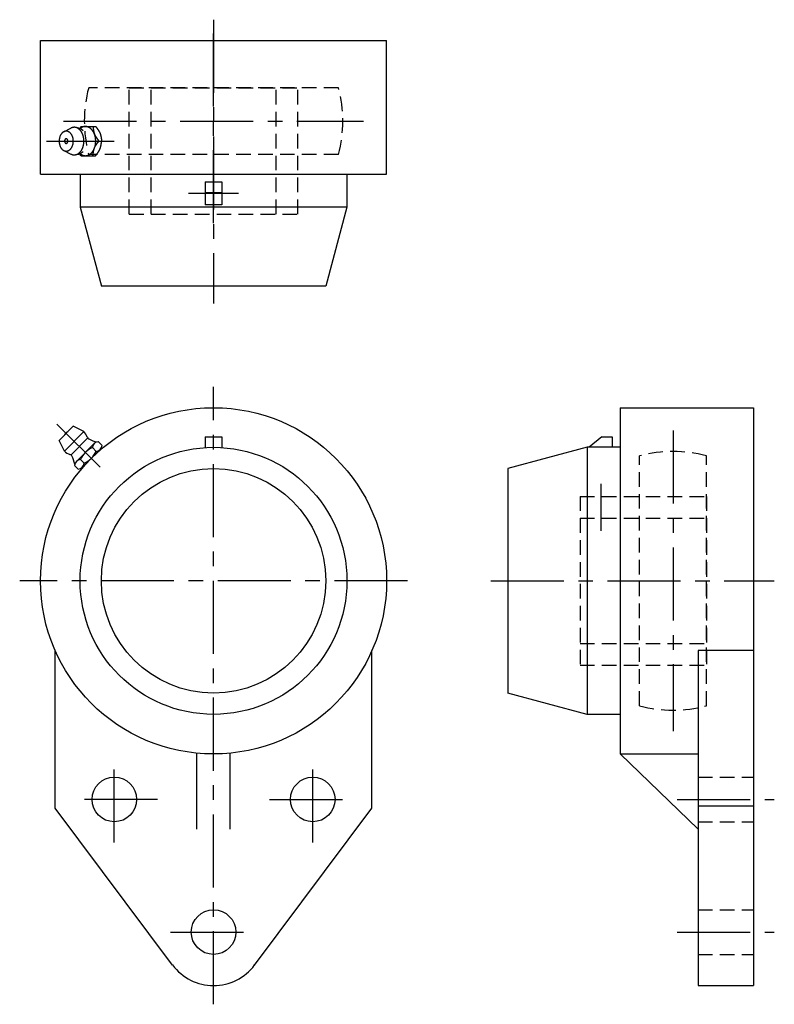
# Model space of a CAD drawing. Extents: x -46 to 134, y -102 to 134.
import ezdxf

# ---------------------------------------------------------------- set-up
doc = ezdxf.new("R2010")
doc.units = 0
doc.header["$LTSCALE"] = 14
doc.header["$MEASUREMENT"] = 0
doc.linetypes.add('CENTER', pattern=[2, 1.25, -0.25, 0.25, -0.25])
doc.linetypes.add('HIDDEN', pattern=[0.375, 0.25, -0.125])
doc.layers.get('0').update_dxf_attribs({"linetype": 'CONTINUOUS'})
doc.layers.add('CENTER', color=1, linetype='CENTER')
doc.layers.add('HIDDEN', color=3, linetype='HIDDEN')

msp = doc.modelspace()

# ---------------------------------------------------------------- linework, layer by layer
for p, q in [((-41.5, 129.5), (41.5, 129.5)), ((-41.5, 97.5), (-41.5, 129.5)), ((41.5, 97.5), (41.5, 129.5)), ((-31.78, 108.9), (-32.14, 108.44)), ((-31.78, 108.9), (-28.28, 108.9)), ((-35.9, 107.66), (-34.2, 108.51)), ((-27.5, 105.4), (-26.85, 105.4)), ((-35.9, 103.14), (-34.2, 102.29)), ((-31.78, 101.9), (-32.14, 102.36)), ((-31.78, 101.9), (-28.28, 101.9)), ((-41.5, 97.5), (41.5, 97.5)), ((-32, 97.5), (-32, 89.6)), ((32, 97.5), (32, 89.6)), ((-2, 95.6), (-2, 90.12)), ((-2, 95.6), (2, 95.6)), ((2, 95.6), (2, 90.12)), ((-2, 93.1), (2, 93.1)), ((2, 90.12), (-2, 90.12)), ((32, 89.6), (-32, 89.6)), ((-32, 89.6), (-26.91, 70.6)), ((32, 89.6), (26.91, 70.6)), ((26.91, 70.6), (-26.91, 70.6)), ((97.5, 41.5), (129.5, 41.5)), ((97.5, 41.5), (97.5, -41.5)), ((129.5, 41.5), (129.5, -97)), ((-37.05, 33.66), (-33.66, 37.05)), ((-35.78, 31.11), (-31.11, 35.78)), ((-31.11, 35.78), (-33.66, 37.05)), ((-35.78, 31.11), (-37.05, 33.66)), ((-30.23, 34.19), (-34.19, 30.23)), ((-27.64, 33.36), (-26.75, 32.46)), ((-2, 34.5), (-2, 31.93)), ((-2, 34.5), (2, 34.5)), ((2, 34.5), (2, 31.93)), ((93.1, 34.5), (90.12, 32)), ((93.1, 34.5), (95.6, 34.5)), ((95.6, 34.5), (95.6, 32)), ((-32.9, 28.62), (-28.62, 32.9)), ((-27.2, 31.49), (-31.49, 27.2)), ((-29.07, 31.93), (-28.18, 31.04)), ((89.6, 32), (70.6, 26.91)), ((97.5, 32), (89.6, 32)), ((89.6, 32), (89.6, -32)), ((-31.93, 29.07), (-31.04, 28.18)), ((-32.46, 26.75), (-33.36, 27.64)), ((70.6, 26.91), (70.6, -26.91)), ((-38, -54.5), (-38, -16.68)), ((38, -54.5), (38, -16.68)), ((116.2, -16.68), (116.2, -97)), ((129.5, -16.68), (116.2, -16.68)), ((89.6, -32), (70.6, -26.91)), ((97.5, -32), (89.6, -32)), ((-4, -59.5), (-4, -41.31)), ((4, -59.5), (4, -41.31)), ((97.5, -41.5), (116.2, -41.5)), ((116.2, -59.5), (97.5, -41.5)), ((129.5, -54), (116.2, -54)), ((-9.84, -92.08), (-38, -54.5)), ((9.84, -92.08), (38, -54.5)), ((116.2, -97), (129.5, -97))]:
    msp.add_line(p, q)
for points in [[(-34.2, 102.29, 0), (-34.14, 102.26, 0), (-34.07, 102.23, 0), (-34, 102.2, 0), (-33.94, 102.18, 0), (-33.87, 102.16, 0), (-33.8, 102.14, 0), (-33.73, 102.13, 0), (-33.66, 102.12, 0), (-33.59, 102.11, 0), (-33.52, 102.1, 0), (-33.45, 102.1, 0), (-33.38, 102.1, 0), (-33.31, 102.1, 0), (-33.24, 102.11, 0), (-33.17, 102.12, 0), (-33.11, 102.13, 0), (-33.04, 102.15, 0), (-32.97, 102.16, 0), (-32.9, 102.18, 0), (-32.83, 102.21, 0), (-32.77, 102.24, 0), (-32.7, 102.26, 0), (-32.63, 102.3, 0), (-32.57, 102.33, 0), (-32.5, 102.37, 0), (-32.44, 102.41, 0), (-32.38, 102.45, 0), (-32.32, 102.5, 0), (-32.25, 102.55, 0), (-32.19, 102.6, 0), (-32.14, 102.65, 0), (-32.08, 102.71, 0), (-32.02, 102.76, 0), (-31.97, 102.82, 0), (-31.91, 102.89, 0), (-31.86, 102.95, 0), (-31.81, 103.02, 0), (-31.76, 103.09, 0), (-31.71, 103.16, 0), (-31.67, 103.23, 0), (-31.62, 103.31, 0), (-31.58, 103.39, 0), (-31.54, 103.46, 0), (-31.5, 103.54, 0), (-31.46, 103.63, 0), (-31.42, 103.71, 0), (-31.39, 103.8, 0), (-31.35, 103.88, 0), (-31.32, 103.97, 0), (-31.29, 104.06, 0), (-31.27, 104.15, 0), (-31.24, 104.24, 0), (-31.22, 104.34, 0), (-31.2, 104.43, 0), (-31.18, 104.52, 0), (-31.16, 104.62, 0), (-31.14, 104.72, 0), (-31.13, 104.81, 0), (-31.12, 104.91, 0), (-31.11, 105.01, 0), (-31.1, 105.1, 0), (-31.1, 105.2, 0), (-31.09, 105.3, 0), (-31.09, 105.4, 0), (-31.09, 105.5, 0), (-31.1, 105.6, 0), (-31.1, 105.7, 0), (-31.11, 105.79, 0), (-31.12, 105.89, 0), (-31.13, 105.99, 0), (-31.14, 106.08, 0), (-31.16, 106.18, 0), (-31.18, 106.28, 0), (-31.2, 106.37, 0), (-31.22, 106.46, 0), (-31.24, 106.56, 0), (-31.27, 106.65, 0), (-31.29, 106.74, 0), (-31.32, 106.83, 0), (-31.35, 106.92, 0), (-31.39, 107, 0), (-31.42, 107.09, 0), (-31.46, 107.17, 0), (-31.5, 107.26, 0), (-31.54, 107.34, 0), (-31.58, 107.41, 0), (-31.62, 107.49, 0), (-31.67, 107.57, 0), (-31.71, 107.64, 0), (-31.76, 107.71, 0), (-31.81, 107.78, 0), (-31.86, 107.85, 0), (-31.91, 107.91, 0), (-31.97, 107.98, 0), (-32.02, 108.04, 0), (-32.08, 108.09, 0), (-32.14, 108.15, 0), (-32.19, 108.2, 0), (-32.25, 108.25, 0), (-32.32, 108.3, 0), (-32.38, 108.35, 0), (-32.44, 108.39, 0), (-32.5, 108.43, 0), (-32.57, 108.47, 0), (-32.63, 108.5, 0), (-32.7, 108.54, 0), (-32.77, 108.56, 0), (-32.83, 108.59, 0), (-32.9, 108.62, 0), (-32.97, 108.64, 0), (-33.04, 108.65, 0), (-33.11, 108.67, 0), (-33.17, 108.68, 0), (-33.24, 108.69, 0), (-33.31, 108.7, 0), (-33.38, 108.7, 0), (-33.45, 108.7, 0), (-33.52, 108.7, 0), (-33.59, 108.69, 0), (-33.66, 108.68, 0), (-33.73, 108.67, 0), (-33.8, 108.66, 0), (-33.87, 108.64, 0), (-33.94, 108.62, 0), (-34, 108.6, 0), (-34.07, 108.57, 0), (-34.14, 108.54, 0), (-34.2, 108.51, 0)], [(-32.03, 102.41, 0), (-31.96, 102.35, 0), (-31.88, 102.3, 0), (-31.81, 102.25, 0), (-31.74, 102.2, 0), (-31.66, 102.15, 0), (-31.58, 102.11, 0), (-31.51, 102.07, 0), (-31.43, 102.04, 0), (-31.35, 102.01, 0), (-31.27, 101.98, 0), (-31.19, 101.96, 0), (-31.11, 101.94, 0), (-31.03, 101.92, 0), (-30.95, 101.91, 0), (-30.86, 101.9, 0), (-30.78, 101.9, 0), (-30.7, 101.9, 0), (-30.62, 101.9, 0), (-30.54, 101.91, 0), (-30.46, 101.92, 0), (-30.37, 101.94, 0), (-30.29, 101.96, 0), (-30.21, 101.98, 0), (-30.13, 102.01, 0), (-30.05, 102.04, 0), (-29.98, 102.07, 0), (-29.9, 102.11, 0), (-29.82, 102.15, 0), (-29.75, 102.19, 0), (-29.67, 102.24, 0), (-29.6, 102.29, 0), (-29.53, 102.35, 0), (-29.46, 102.41, 0), (-29.39, 102.47, 0), (-29.32, 102.53, 0), (-29.25, 102.6, 0), (-29.19, 102.67, 0), (-29.13, 102.75, 0), (-29.06, 102.82, 0), (-29, 102.9, 0), (-28.95, 102.99, 0), (-28.89, 103.07, 0), (-28.84, 103.16, 0), (-28.79, 103.25, 0), (-28.74, 103.34, 0), (-28.69, 103.44, 0), (-28.65, 103.53, 0), (-28.6, 103.63, 0), (-28.56, 103.73, 0), (-28.52, 103.84, 0), (-28.49, 103.94, 0), (-28.46, 104.05, 0), (-28.43, 104.15, 0), (-28.4, 104.26, 0), (-28.37, 104.37, 0), (-28.35, 104.48, 0), (-28.33, 104.6, 0), (-28.31, 104.71, 0), (-28.3, 104.82, 0), (-28.29, 104.94, 0), (-28.28, 105.05, 0), (-28.27, 105.17, 0), (-28.27, 105.28, 0), (-28.26, 105.4, 0), (-28.27, 105.52, 0), (-28.27, 105.63, 0), (-28.28, 105.75, 0), (-28.29, 105.86, 0), (-28.3, 105.98, 0), (-28.31, 106.09, 0), (-28.33, 106.2, 0), (-28.35, 106.32, 0), (-28.37, 106.43, 0), (-28.4, 106.54, 0), (-28.43, 106.65, 0), (-28.46, 106.75, 0), (-28.49, 106.86, 0), (-28.52, 106.96, 0), (-28.56, 107.07, 0), (-28.6, 107.17, 0), (-28.65, 107.27, 0), (-28.69, 107.36, 0), (-28.74, 107.46, 0), (-28.79, 107.55, 0), (-28.84, 107.64, 0), (-28.89, 107.73, 0), (-28.95, 107.81, 0), (-29, 107.9, 0), (-29.06, 107.98, 0), (-29.13, 108.05, 0), (-29.19, 108.13, 0), (-29.25, 108.2, 0), (-29.32, 108.27, 0), (-29.39, 108.33, 0), (-29.46, 108.39, 0), (-29.53, 108.45, 0), (-29.6, 108.51, 0), (-29.67, 108.56, 0), (-29.75, 108.61, 0), (-29.82, 108.65, 0), (-29.9, 108.69, 0), (-29.98, 108.73, 0), (-30.05, 108.76, 0), (-30.13, 108.79, 0), (-30.21, 108.82, 0), (-30.29, 108.84, 0), (-30.37, 108.86, 0), (-30.46, 108.88, 0), (-30.54, 108.89, 0), (-30.62, 108.9, 0), (-30.7, 108.9, 0), (-30.78, 108.9, 0), (-30.86, 108.9, 0), (-30.95, 108.89, 0), (-31.03, 108.88, 0), (-31.11, 108.86, 0), (-31.19, 108.84, 0), (-31.27, 108.82, 0), (-31.35, 108.79, 0), (-31.43, 108.76, 0), (-31.51, 108.73, 0), (-31.58, 108.69, 0), (-31.66, 108.65, 0), (-31.74, 108.6, 0), (-31.81, 108.55, 0), (-31.88, 108.5, 0), (-31.96, 108.45, 0), (-32.03, 108.39, 0)], [(-28.93, 108.9, 0), (-28.92, 108.88, 0), (-28.92, 108.85, 0), (-28.92, 108.83, 0), (-28.92, 108.8, 0), (-28.91, 108.78, 0), (-28.91, 108.75, 0), (-28.91, 108.73, 0), (-28.9, 108.7, 0), (-28.9, 108.68, 0), (-28.9, 108.65, 0), (-28.9, 108.63, 0), (-28.89, 108.61, 0), (-28.89, 108.58, 0), (-28.89, 108.56, 0), (-28.88, 108.53, 0), (-28.88, 108.51, 0), (-28.88, 108.48, 0), (-28.87, 108.46, 0), (-28.87, 108.43, 0), (-28.87, 108.41, 0), (-28.86, 108.39, 0), (-28.86, 108.36, 0), (-28.86, 108.34, 0), (-28.85, 108.31, 0), (-28.85, 108.29, 0), (-28.85, 108.26, 0), (-28.84, 108.24, 0), (-28.84, 108.22, 0), (-28.84, 108.19, 0), (-28.83, 108.17, 0), (-28.83, 108.14, 0), (-28.83, 108.12, 0), (-28.82, 108.1, 0), (-28.82, 108.07, 0), (-28.81, 108.05, 0), (-28.81, 108.02, 0), (-28.81, 108, 0), (-28.8, 107.98, 0), (-28.8, 107.95, 0), (-28.79, 107.93, 0), (-28.79, 107.9, 0), (-28.78, 107.88, 0), (-28.78, 107.86, 0), (-28.77, 107.83, 0), (-28.77, 107.81, 0), (-28.77, 107.78, 0), (-28.76, 107.76, 0), (-28.76, 107.74, 0), (-28.75, 107.71, 0), (-28.74, 107.69, 0), (-28.74, 107.67, 0), (-28.73, 107.64, 0), (-28.73, 107.62, 0), (-28.72, 107.6, 0), (-28.72, 107.57, 0), (-28.71, 107.55, 0), (-28.71, 107.53, 0), (-28.7, 107.5, 0), (-28.69, 107.48, 0), (-28.69, 107.46, 0), (-28.68, 107.43, 0), (-28.67, 107.41, 0), (-28.67, 107.39, 0), (-28.66, 107.37, 0), (-28.65, 107.34, 0), (-28.65, 107.32, 0), (-28.64, 107.3, 0), (-28.63, 107.27, 0), (-28.62, 107.25, 0), (-28.62, 107.23, 0), (-28.61, 107.21, 0), (-28.6, 107.18, 0), (-28.59, 107.16, 0), (-28.59, 107.14, 0), (-28.58, 107.12, 0), (-28.57, 107.09, 0), (-28.56, 107.07, 0), (-28.55, 107.05, 0), (-28.54, 107.03, 0), (-28.53, 107.01, 0), (-28.53, 106.98, 0), (-28.52, 106.96, 0), (-28.51, 106.94, 0), (-28.5, 106.92, 0), (-28.49, 106.9, 0), (-28.48, 106.88, 0), (-28.47, 106.85, 0), (-28.46, 106.83, 0), (-28.45, 106.81, 0), (-28.44, 106.79, 0), (-28.43, 106.77, 0), (-28.41, 106.75, 0), (-28.4, 106.73, 0), (-28.39, 106.7, 0), (-28.38, 106.68, 0), (-28.37, 106.66, 0), (-28.36, 106.64, 0), (-28.35, 106.62, 0), (-28.34, 106.6, 0), (-28.32, 106.58, 0), (-28.31, 106.56, 0), (-28.3, 106.54, 0), (-28.29, 106.52, 0), (-28.28, 106.49, 0), (-28.26, 106.47, 0), (-28.25, 106.45, 0), (-28.24, 106.43, 0), (-28.23, 106.41, 0), (-28.21, 106.39, 0), (-28.2, 106.37, 0), (-28.19, 106.35, 0), (-28.18, 106.33, 0), (-28.16, 106.31, 0), (-28.15, 106.29, 0), (-28.14, 106.27, 0), (-28.12, 106.25, 0), (-28.11, 106.23, 0), (-28.1, 106.21, 0), (-28.08, 106.19, 0), (-28.07, 106.17, 0), (-28.06, 106.15, 0), (-28.04, 106.13, 0), (-28.03, 106.11, 0), (-28.01, 106.09, 0), (-28, 106.07, 0), (-27.99, 106.05, 0), (-27.97, 106.03, 0), (-27.96, 106.01, 0), (-27.94, 105.99, 0), (-27.93, 105.97, 0), (-27.91, 105.95, 0), (-27.9, 105.93, 0), (-27.89, 105.91, 0), (-27.87, 105.89, 0), (-27.86, 105.87, 0), (-27.84, 105.85, 0), (-27.83, 105.83, 0), (-27.81, 105.81, 0), (-27.8, 105.79, 0), (-27.78, 105.77, 0), (-27.77, 105.75, 0), (-27.75, 105.73, 0), (-27.74, 105.71, 0), (-27.72, 105.69, 0), (-27.71, 105.67, 0), (-27.69, 105.65, 0), (-27.68, 105.63, 0), (-27.66, 105.61, 0), (-27.65, 105.6, 0), (-27.63, 105.58, 0), (-27.62, 105.56, 0), (-27.6, 105.54, 0), (-27.59, 105.52, 0), (-27.57, 105.5, 0), (-27.56, 105.48, 0), (-27.54, 105.46, 0), (-27.53, 105.44, 0), (-27.51, 105.42, 0), (-27.5, 105.4, 0)], [(-28.28, 108.9, 0), (-28.26, 108.88, 0), (-28.25, 108.86, 0), (-28.23, 108.84, 0), (-28.22, 108.82, 0), (-28.2, 108.8, 0), (-28.19, 108.78, 0), (-28.17, 108.76, 0), (-28.16, 108.74, 0), (-28.14, 108.72, 0), (-28.13, 108.7, 0), (-28.11, 108.69, 0), (-28.1, 108.67, 0), (-28.08, 108.65, 0), (-28.07, 108.63, 0), (-28.05, 108.61, 0), (-28.04, 108.59, 0), (-28.02, 108.57, 0), (-28.01, 108.55, 0), (-27.99, 108.53, 0), (-27.98, 108.51, 0), (-27.96, 108.49, 0), (-27.95, 108.47, 0), (-27.93, 108.45, 0), (-27.92, 108.43, 0), (-27.91, 108.41, 0), (-27.89, 108.39, 0), (-27.88, 108.37, 0), (-27.86, 108.35, 0), (-27.85, 108.33, 0), (-27.83, 108.31, 0), (-27.82, 108.29, 0), (-27.8, 108.27, 0), (-27.79, 108.25, 0), (-27.78, 108.23, 0), (-27.76, 108.21, 0), (-27.75, 108.19, 0), (-27.73, 108.17, 0), (-27.72, 108.15, 0), (-27.71, 108.13, 0), (-27.69, 108.11, 0), (-27.68, 108.09, 0), (-27.67, 108.07, 0), (-27.65, 108.05, 0), (-27.64, 108.03, 0), (-27.63, 108.01, 0), (-27.61, 107.99, 0), (-27.6, 107.97, 0), (-27.59, 107.95, 0), (-27.57, 107.93, 0), (-27.56, 107.91, 0), (-27.55, 107.89, 0), (-27.54, 107.87, 0), (-27.52, 107.85, 0), (-27.51, 107.83, 0), (-27.5, 107.81, 0), (-27.49, 107.78, 0), (-27.48, 107.76, 0), (-27.46, 107.74, 0), (-27.45, 107.72, 0), (-27.44, 107.7, 0), (-27.43, 107.68, 0), (-27.42, 107.66, 0), (-27.41, 107.64, 0), (-27.39, 107.62, 0), (-27.38, 107.6, 0), (-27.37, 107.57, 0), (-27.36, 107.55, 0), (-27.35, 107.53, 0), (-27.34, 107.51, 0), (-27.33, 107.49, 0), (-27.32, 107.47, 0), (-27.31, 107.45, 0), (-27.3, 107.42, 0), (-27.29, 107.4, 0), (-27.28, 107.38, 0), (-27.27, 107.36, 0), (-27.26, 107.34, 0), (-27.25, 107.32, 0), (-27.24, 107.29, 0), (-27.23, 107.27, 0), (-27.22, 107.25, 0), (-27.22, 107.23, 0), (-27.21, 107.21, 0), (-27.2, 107.18, 0), (-27.19, 107.16, 0), (-27.18, 107.14, 0), (-27.17, 107.12, 0), (-27.17, 107.09, 0), (-27.16, 107.07, 0), (-27.15, 107.05, 0), (-27.14, 107.03, 0), (-27.14, 107, 0), (-27.13, 106.98, 0), (-27.12, 106.96, 0), (-27.12, 106.93, 0), (-27.11, 106.91, 0), (-27.1, 106.89, 0), (-27.1, 106.87, 0), (-27.09, 106.84, 0), (-27.08, 106.82, 0), (-27.08, 106.8, 0), (-27.07, 106.77, 0), (-27.07, 106.75, 0), (-27.06, 106.73, 0), (-27.05, 106.7, 0), (-27.05, 106.68, 0), (-27.04, 106.66, 0), (-27.04, 106.63, 0), (-27.03, 106.61, 0), (-27.03, 106.59, 0), (-27.02, 106.56, 0), (-27.02, 106.54, 0), (-27.01, 106.52, 0), (-27.01, 106.49, 0), (-27, 106.47, 0), (-27, 106.44, 0), (-26.99, 106.42, 0), (-26.99, 106.4, 0), (-26.98, 106.37, 0), (-26.98, 106.35, 0), (-26.98, 106.32, 0), (-26.97, 106.3, 0), (-26.97, 106.28, 0), (-26.96, 106.25, 0), (-26.96, 106.23, 0), (-26.95, 106.2, 0), (-26.95, 106.18, 0), (-26.95, 106.16, 0), (-26.94, 106.13, 0), (-26.94, 106.11, 0), (-26.94, 106.08, 0), (-26.93, 106.06, 0), (-26.93, 106.04, 0), (-26.93, 106.01, 0), (-26.92, 105.99, 0), (-26.92, 105.96, 0), (-26.92, 105.94, 0), (-26.91, 105.91, 0), (-26.91, 105.89, 0), (-26.91, 105.87, 0), (-26.9, 105.84, 0), (-26.9, 105.82, 0), (-26.9, 105.79, 0), (-26.89, 105.77, 0), (-26.89, 105.74, 0), (-26.89, 105.72, 0), (-26.88, 105.69, 0), (-26.88, 105.67, 0), (-26.88, 105.65, 0), (-26.88, 105.62, 0), (-26.87, 105.6, 0), (-26.87, 105.57, 0), (-26.87, 105.55, 0), (-26.86, 105.52, 0), (-26.86, 105.5, 0), (-26.86, 105.47, 0), (-26.86, 105.45, 0), (-26.85, 105.42, 0), (-26.85, 105.4, 0)], [(-35.34, 103, 0), (-35.25, 103, 0), (-35.17, 103.01, 0), (-35.09, 103.03, 0), (-35, 103.05, 0), (-34.92, 103.07, 0), (-34.84, 103.1, 0), (-34.76, 103.14, 0), (-34.69, 103.18, 0), (-34.61, 103.23, 0), (-34.54, 103.28, 0), (-34.46, 103.34, 0), (-34.39, 103.4, 0), (-34.32, 103.47, 0), (-34.26, 103.54, 0), (-34.2, 103.62, 0), (-34.14, 103.7, 0), (-34.08, 103.79, 0), (-34.02, 103.88, 0), (-33.97, 103.97, 0), (-33.92, 104.07, 0), (-33.88, 104.17, 0), (-33.84, 104.27, 0), (-33.8, 104.37, 0), (-33.77, 104.48, 0), (-33.74, 104.59, 0), (-33.71, 104.7, 0), (-33.69, 104.82, 0), (-33.67, 104.93, 0), (-33.66, 105.05, 0), (-33.65, 105.16, 0), (-33.64, 105.28, 0), (-33.64, 105.4, 0), (-33.64, 105.52, 0), (-33.65, 105.64, 0), (-33.66, 105.75, 0), (-33.67, 105.87, 0), (-33.69, 105.98, 0), (-33.71, 106.1, 0), (-33.74, 106.21, 0), (-33.77, 106.32, 0), (-33.8, 106.43, 0), (-33.84, 106.53, 0), (-33.88, 106.63, 0), (-33.92, 106.73, 0), (-33.97, 106.83, 0), (-34.02, 106.92, 0), (-34.08, 107.01, 0), (-34.14, 107.1, 0), (-34.2, 107.18, 0), (-34.26, 107.26, 0), (-34.32, 107.33, 0), (-34.39, 107.4, 0), (-34.46, 107.46, 0), (-34.54, 107.52, 0), (-34.61, 107.57, 0), (-34.69, 107.62, 0), (-34.76, 107.66, 0), (-34.84, 107.7, 0), (-34.92, 107.73, 0), (-35, 107.75, 0), (-35.09, 107.77, 0), (-35.17, 107.79, 0), (-35.25, 107.8, 0), (-35.34, 107.8, 0), (-35.42, 107.8, 0), (-35.5, 107.79, 0), (-35.58, 107.77, 0), (-35.67, 107.75, 0), (-35.75, 107.73, 0), (-35.83, 107.7, 0), (-35.91, 107.66, 0), (-35.98, 107.62, 0), (-36.06, 107.57, 0), (-36.14, 107.52, 0), (-36.21, 107.46, 0), (-36.28, 107.4, 0), (-36.35, 107.33, 0), (-36.41, 107.26, 0), (-36.47, 107.18, 0), (-36.54, 107.1, 0), (-36.59, 107.01, 0), (-36.65, 106.92, 0), (-36.7, 106.83, 0), (-36.75, 106.73, 0), (-36.79, 106.63, 0), (-36.83, 106.53, 0), (-36.87, 106.43, 0), (-36.9, 106.32, 0), (-36.93, 106.21, 0), (-36.96, 106.1, 0), (-36.98, 105.98, 0), (-37, 105.87, 0), (-37.01, 105.75, 0), (-37.02, 105.64, 0), (-37.03, 105.52, 0), (-37.03, 105.4, 0), (-37.03, 105.28, 0), (-37.02, 105.16, 0), (-37.01, 105.05, 0), (-37, 104.93, 0), (-36.98, 104.82, 0), (-36.96, 104.7, 0), (-36.93, 104.59, 0), (-36.9, 104.48, 0), (-36.87, 104.37, 0), (-36.83, 104.27, 0), (-36.79, 104.17, 0), (-36.75, 104.07, 0), (-36.7, 103.97, 0), (-36.65, 103.88, 0), (-36.59, 103.79, 0), (-36.54, 103.7, 0), (-36.47, 103.62, 0), (-36.41, 103.54, 0), (-36.35, 103.47, 0), (-36.28, 103.4, 0), (-36.21, 103.34, 0), (-36.14, 103.28, 0), (-36.06, 103.23, 0), (-35.98, 103.18, 0), (-35.91, 103.14, 0), (-35.83, 103.1, 0), (-35.75, 103.07, 0), (-35.67, 103.05, 0), (-35.58, 103.03, 0), (-35.5, 103.01, 0), (-35.42, 103, 0), (-35.34, 103, 0)], [(-35.34, 104.85, 0), (-35.32, 104.85, 0), (-35.3, 104.85, 0), (-35.28, 104.85, 0), (-35.26, 104.86, 0), (-35.24, 104.86, 0), (-35.22, 104.87, 0), (-35.2, 104.88, 0), (-35.18, 104.89, 0), (-35.17, 104.9, 0), (-35.15, 104.91, 0), (-35.13, 104.92, 0), (-35.12, 104.94, 0), (-35.1, 104.95, 0), (-35.09, 104.97, 0), (-35.07, 104.99, 0), (-35.06, 105.01, 0), (-35.04, 105.03, 0), (-35.03, 105.05, 0), (-35.02, 105.07, 0), (-35.01, 105.09, 0), (-35, 105.11, 0), (-34.99, 105.14, 0), (-34.98, 105.16, 0), (-34.97, 105.19, 0), (-34.97, 105.21, 0), (-34.96, 105.24, 0), (-34.95, 105.27, 0), (-34.95, 105.29, 0), (-34.95, 105.32, 0), (-34.94, 105.35, 0), (-34.94, 105.37, 0), (-34.94, 105.4, 0), (-34.94, 105.43, 0), (-34.94, 105.45, 0), (-34.95, 105.48, 0), (-34.95, 105.51, 0), (-34.95, 105.53, 0), (-34.96, 105.56, 0), (-34.97, 105.59, 0), (-34.97, 105.61, 0), (-34.98, 105.64, 0), (-34.99, 105.66, 0), (-35, 105.69, 0), (-35.01, 105.71, 0), (-35.02, 105.73, 0), (-35.03, 105.75, 0), (-35.04, 105.77, 0), (-35.06, 105.79, 0), (-35.07, 105.81, 0), (-35.09, 105.83, 0), (-35.1, 105.85, 0), (-35.12, 105.86, 0), (-35.13, 105.88, 0), (-35.15, 105.89, 0), (-35.17, 105.9, 0), (-35.18, 105.91, 0), (-35.2, 105.92, 0), (-35.22, 105.93, 0), (-35.24, 105.94, 0), (-35.26, 105.94, 0), (-35.28, 105.95, 0), (-35.3, 105.95, 0), (-35.32, 105.95, 0), (-35.34, 105.95, 0), (-35.35, 105.95, 0), (-35.37, 105.95, 0), (-35.39, 105.95, 0), (-35.41, 105.94, 0), (-35.43, 105.94, 0), (-35.45, 105.93, 0), (-35.47, 105.92, 0), (-35.49, 105.91, 0), (-35.5, 105.9, 0), (-35.52, 105.89, 0), (-35.54, 105.88, 0), (-35.55, 105.86, 0), (-35.57, 105.85, 0), (-35.58, 105.83, 0), (-35.6, 105.81, 0), (-35.61, 105.79, 0), (-35.63, 105.77, 0), (-35.64, 105.75, 0), (-35.65, 105.73, 0), (-35.66, 105.71, 0), (-35.67, 105.69, 0), (-35.68, 105.66, 0), (-35.69, 105.64, 0), (-35.7, 105.61, 0), (-35.7, 105.59, 0), (-35.71, 105.56, 0), (-35.72, 105.53, 0), (-35.72, 105.51, 0), (-35.72, 105.48, 0), (-35.73, 105.45, 0), (-35.73, 105.43, 0), (-35.73, 105.4, 0), (-35.73, 105.37, 0), (-35.73, 105.35, 0), (-35.72, 105.32, 0), (-35.72, 105.29, 0), (-35.72, 105.27, 0), (-35.71, 105.24, 0), (-35.7, 105.21, 0), (-35.7, 105.19, 0), (-35.69, 105.16, 0), (-35.68, 105.14, 0), (-35.67, 105.11, 0), (-35.66, 105.09, 0), (-35.65, 105.07, 0), (-35.64, 105.05, 0), (-35.63, 105.03, 0), (-35.61, 105.01, 0), (-35.6, 104.99, 0), (-35.58, 104.97, 0), (-35.57, 104.95, 0), (-35.55, 104.94, 0), (-35.54, 104.92, 0), (-35.52, 104.91, 0), (-35.5, 104.9, 0), (-35.49, 104.89, 0), (-35.47, 104.88, 0), (-35.45, 104.87, 0), (-35.43, 104.86, 0), (-35.41, 104.86, 0), (-35.39, 104.85, 0), (-35.37, 104.85, 0), (-35.35, 104.85, 0), (-35.34, 104.85, 0)], [(-28.93, 101.9, 0), (-28.92, 101.92, 0), (-28.92, 101.95, 0), (-28.92, 101.97, 0), (-28.92, 102, 0), (-28.91, 102.02, 0), (-28.91, 102.05, 0), (-28.91, 102.07, 0), (-28.9, 102.1, 0), (-28.9, 102.12, 0), (-28.9, 102.15, 0), (-28.9, 102.17, 0), (-28.89, 102.19, 0), (-28.89, 102.22, 0), (-28.89, 102.24, 0), (-28.88, 102.27, 0), (-28.88, 102.29, 0), (-28.88, 102.32, 0), (-28.87, 102.34, 0), (-28.87, 102.37, 0), (-28.87, 102.39, 0), (-28.86, 102.41, 0), (-28.86, 102.44, 0), (-28.86, 102.46, 0), (-28.85, 102.49, 0), (-28.85, 102.51, 0), (-28.85, 102.54, 0), (-28.84, 102.56, 0), (-28.84, 102.58, 0), (-28.84, 102.61, 0), (-28.83, 102.63, 0), (-28.83, 102.66, 0), (-28.83, 102.68, 0), (-28.82, 102.7, 0), (-28.82, 102.73, 0), (-28.81, 102.75, 0), (-28.81, 102.78, 0), (-28.81, 102.8, 0), (-28.8, 102.82, 0), (-28.8, 102.85, 0), (-28.79, 102.87, 0), (-28.79, 102.9, 0), (-28.78, 102.92, 0), (-28.78, 102.94, 0), (-28.77, 102.97, 0), (-28.77, 102.99, 0), (-28.77, 103.02, 0), (-28.76, 103.04, 0), (-28.76, 103.06, 0), (-28.75, 103.09, 0), (-28.74, 103.11, 0), (-28.74, 103.13, 0), (-28.73, 103.16, 0), (-28.73, 103.18, 0), (-28.72, 103.2, 0), (-28.72, 103.23, 0), (-28.71, 103.25, 0), (-28.71, 103.27, 0), (-28.7, 103.3, 0), (-28.69, 103.32, 0), (-28.69, 103.34, 0), (-28.68, 103.37, 0), (-28.67, 103.39, 0), (-28.67, 103.41, 0), (-28.66, 103.43, 0), (-28.65, 103.46, 0), (-28.65, 103.48, 0), (-28.64, 103.5, 0), (-28.63, 103.53, 0), (-28.62, 103.55, 0), (-28.62, 103.57, 0), (-28.61, 103.59, 0), (-28.6, 103.62, 0), (-28.59, 103.64, 0), (-28.59, 103.66, 0), (-28.58, 103.68, 0), (-28.57, 103.71, 0), (-28.56, 103.73, 0), (-28.55, 103.75, 0), (-28.54, 103.77, 0), (-28.53, 103.79, 0), (-28.53, 103.82, 0), (-28.52, 103.84, 0), (-28.51, 103.86, 0), (-28.5, 103.88, 0), (-28.49, 103.9, 0), (-28.48, 103.92, 0), (-28.47, 103.95, 0), (-28.46, 103.97, 0), (-28.45, 103.99, 0), (-28.44, 104.01, 0), (-28.43, 104.03, 0), (-28.41, 104.05, 0), (-28.4, 104.07, 0), (-28.39, 104.1, 0), (-28.38, 104.12, 0), (-28.37, 104.14, 0), (-28.36, 104.16, 0), (-28.35, 104.18, 0), (-28.34, 104.2, 0), (-28.32, 104.22, 0), (-28.31, 104.24, 0), (-28.3, 104.26, 0), (-28.29, 104.28, 0), (-28.28, 104.31, 0), (-28.26, 104.33, 0), (-28.25, 104.35, 0), (-28.24, 104.37, 0), (-28.23, 104.39, 0), (-28.21, 104.41, 0), (-28.2, 104.43, 0), (-28.19, 104.45, 0), (-28.18, 104.47, 0), (-28.16, 104.49, 0), (-28.15, 104.51, 0), (-28.14, 104.53, 0), (-28.12, 104.55, 0), (-28.11, 104.57, 0), (-28.1, 104.59, 0), (-28.08, 104.61, 0), (-28.07, 104.63, 0), (-28.06, 104.65, 0), (-28.04, 104.67, 0), (-28.03, 104.69, 0), (-28.01, 104.71, 0), (-28, 104.73, 0), (-27.99, 104.75, 0), (-27.97, 104.77, 0), (-27.96, 104.79, 0), (-27.94, 104.81, 0), (-27.93, 104.83, 0), (-27.91, 104.85, 0), (-27.9, 104.87, 0), (-27.89, 104.89, 0), (-27.87, 104.91, 0), (-27.86, 104.93, 0), (-27.84, 104.95, 0), (-27.83, 104.97, 0), (-27.81, 104.99, 0), (-27.8, 105.01, 0), (-27.78, 105.03, 0), (-27.77, 105.05, 0), (-27.75, 105.07, 0), (-27.74, 105.09, 0), (-27.72, 105.11, 0), (-27.71, 105.13, 0), (-27.69, 105.15, 0), (-27.68, 105.17, 0), (-27.66, 105.19, 0), (-27.65, 105.2, 0), (-27.63, 105.22, 0), (-27.62, 105.24, 0), (-27.6, 105.26, 0), (-27.59, 105.28, 0), (-27.57, 105.3, 0), (-27.56, 105.32, 0), (-27.54, 105.34, 0), (-27.53, 105.36, 0), (-27.51, 105.38, 0), (-27.5, 105.4, 0)], [(-28.28, 101.9, 0), (-28.26, 101.92, 0), (-28.25, 101.94, 0), (-28.23, 101.96, 0), (-28.22, 101.98, 0), (-28.2, 102, 0), (-28.19, 102.02, 0), (-28.17, 102.04, 0), (-28.16, 102.06, 0), (-28.14, 102.08, 0), (-28.13, 102.1, 0), (-28.11, 102.11, 0), (-28.1, 102.13, 0), (-28.08, 102.15, 0), (-28.07, 102.17, 0), (-28.05, 102.19, 0), (-28.04, 102.21, 0), (-28.02, 102.23, 0), (-28.01, 102.25, 0), (-27.99, 102.27, 0), (-27.98, 102.29, 0), (-27.96, 102.31, 0), (-27.95, 102.33, 0), (-27.93, 102.35, 0), (-27.92, 102.37, 0), (-27.91, 102.39, 0), (-27.89, 102.41, 0), (-27.88, 102.43, 0), (-27.86, 102.45, 0), (-27.85, 102.47, 0), (-27.83, 102.49, 0), (-27.82, 102.51, 0), (-27.8, 102.53, 0), (-27.79, 102.55, 0), (-27.78, 102.57, 0), (-27.76, 102.59, 0), (-27.75, 102.61, 0), (-27.73, 102.63, 0), (-27.72, 102.65, 0), (-27.71, 102.67, 0), (-27.69, 102.69, 0), (-27.68, 102.71, 0), (-27.67, 102.73, 0), (-27.65, 102.75, 0), (-27.64, 102.77, 0), (-27.63, 102.79, 0), (-27.61, 102.81, 0), (-27.6, 102.83, 0), (-27.59, 102.85, 0), (-27.57, 102.87, 0), (-27.56, 102.89, 0), (-27.55, 102.91, 0), (-27.54, 102.93, 0), (-27.52, 102.95, 0), (-27.51, 102.97, 0), (-27.5, 102.99, 0), (-27.49, 103.02, 0), (-27.48, 103.04, 0), (-27.46, 103.06, 0), (-27.45, 103.08, 0), (-27.44, 103.1, 0), (-27.43, 103.12, 0), (-27.42, 103.14, 0), (-27.41, 103.16, 0), (-27.39, 103.18, 0), (-27.38, 103.2, 0), (-27.37, 103.23, 0), (-27.36, 103.25, 0), (-27.35, 103.27, 0), (-27.34, 103.29, 0), (-27.33, 103.31, 0), (-27.32, 103.33, 0), (-27.31, 103.35, 0), (-27.3, 103.38, 0), (-27.29, 103.4, 0), (-27.28, 103.42, 0), (-27.27, 103.44, 0), (-27.26, 103.46, 0), (-27.25, 103.48, 0), (-27.24, 103.51, 0), (-27.23, 103.53, 0), (-27.22, 103.55, 0), (-27.22, 103.57, 0), (-27.21, 103.59, 0), (-27.2, 103.62, 0), (-27.19, 103.64, 0), (-27.18, 103.66, 0), (-27.17, 103.68, 0), (-27.17, 103.71, 0), (-27.16, 103.73, 0), (-27.15, 103.75, 0), (-27.14, 103.77, 0), (-27.14, 103.8, 0), (-27.13, 103.82, 0), (-27.12, 103.84, 0), (-27.12, 103.87, 0), (-27.11, 103.89, 0), (-27.1, 103.91, 0), (-27.1, 103.93, 0), (-27.09, 103.96, 0), (-27.08, 103.98, 0), (-27.08, 104, 0), (-27.07, 104.03, 0), (-27.07, 104.05, 0), (-27.06, 104.07, 0), (-27.05, 104.1, 0), (-27.05, 104.12, 0), (-27.04, 104.14, 0), (-27.04, 104.17, 0), (-27.03, 104.19, 0), (-27.03, 104.21, 0), (-27.02, 104.24, 0), (-27.02, 104.26, 0), (-27.01, 104.28, 0), (-27.01, 104.31, 0), (-27, 104.33, 0), (-27, 104.36, 0), (-26.99, 104.38, 0), (-26.99, 104.4, 0), (-26.98, 104.43, 0), (-26.98, 104.45, 0), (-26.98, 104.48, 0), (-26.97, 104.5, 0), (-26.97, 104.52, 0), (-26.96, 104.55, 0), (-26.96, 104.57, 0), (-26.95, 104.6, 0), (-26.95, 104.62, 0), (-26.95, 104.64, 0), (-26.94, 104.67, 0), (-26.94, 104.69, 0), (-26.94, 104.72, 0), (-26.93, 104.74, 0), (-26.93, 104.76, 0), (-26.93, 104.79, 0), (-26.92, 104.81, 0), (-26.92, 104.84, 0), (-26.92, 104.86, 0), (-26.91, 104.89, 0), (-26.91, 104.91, 0), (-26.91, 104.93, 0), (-26.9, 104.96, 0), (-26.9, 104.98, 0), (-26.9, 105.01, 0), (-26.89, 105.03, 0), (-26.89, 105.06, 0), (-26.89, 105.08, 0), (-26.88, 105.11, 0), (-26.88, 105.13, 0), (-26.88, 105.15, 0), (-26.88, 105.18, 0), (-26.87, 105.2, 0), (-26.87, 105.23, 0), (-26.87, 105.25, 0), (-26.86, 105.28, 0), (-26.86, 105.3, 0), (-26.86, 105.33, 0), (-26.86, 105.35, 0), (-26.85, 105.38, 0), (-26.85, 105.4, 0)]]:
    msp.add_polyline3d(points)
for centre, radius in [((0, 0), 41.5), ((0, 0), 32), ((0, 0), 26.91), ((-23.8, -52.4), 5.35), ((23.8, -52.4), 5.35), ((0, -84.2), 5.35)]:
    msp.add_circle(centre, radius)
for centre, radius, start, end in [((-33.43, 105.4), 3.3, 49.2525, 90), ((-33.43, 105.4), 3.3, 270, 310.7475), ((-34.3, 34.3), 1.59, 114.555, 155.445), ((-33.45, 33.45), 3.3, 17.9467, 45), ((-29.55, 34.71), 0.8, 197.9467, 240.2157), ((-26.96, 39.22), 6, 240.2157, 260.6802), ((-27.51, 31.8), 1.56, 94.7398, 175.2602), ((-33.45, 33.45), 3.3, 225, 252.0533), ((-26.73, 26.73), 5.7, 114.2291, 155.7709), ((-33.37, 33.37), 5.7, 294.2291, 335.7709), ((-28.31, 32.59), 1.56, 274.7398, 355.2602), ((-34.71, 29.55), 0.8, 29.7843, 72.0533), ((-39.22, 26.96), 6, 9.3198, 29.7843), ((-31.8, 27.51), 1.56, 94.7398, 175.2602), ((-32.59, 28.31), 1.56, 274.7398, 355.2602), ((0, -84.7), 12.3, 216.8455, 323.1545)]:
    msp.add_arc(centre, radius, start, end)
at = {"layer": 'CENTER'}
for p, q in [((0, 85.7), (0, 134.5)), ((0, 134.5), (0, 66.5)), ((-36, 110.2), (36, 110.2)), ((-40.03, 105.4), (-23.87, 105.4)), ((-6, 92.9), (6, 92.9)), ((0, -101.5), (0, 46.5)), ((-27.22, 27.22), (-37.55, 37.55)), ((110.2, 36), (110.2, -36)), ((92.9, 23.25), (92.9, 12)), ((46.5, 0), (-46.5, 0)), ((66.5, 0), (134.5, 0)), ((-23.8, -62.75), (-23.8, -42.05)), ((23.8, -62.75), (23.8, -42.05)), ((-13.45, -52.4), (-34.15, -52.4)), ((13.45, -52.4), (34.15, -52.4)), ((111.2, -52.4), (134.5, -52.4)), ((-10.35, -84.2), (10.35, -84.2)), ((111.2, -84.2), (134.5, -84.2))]:
    msp.add_line(p, q, dxfattribs=at)
at = {"layer": 'HIDDEN'}
for p, q in [((29.95, 118.2), (-29.95, 118.2)), ((-20.25, 87.9), (-20.25, 118.2)), ((-20.25, 118.2), (20.25, 118.2)), ((-15, 87.9), (-15, 118.2)), ((15, 87.9), (15, 118.2)), ((20.25, 87.9), (20.25, 118.2)), ((29.95, 102.2), (-29.95, 102.2)), ((-20.25, 87.9), (20.25, 87.9)), ((102.2, -29.95), (102.2, 29.95)), ((118.2, -29.95), (118.2, 29.95)), ((87.9, 20.25), (87.9, -20.25)), ((87.9, 20.25), (118.2, 20.25)), ((118.2, 20.25), (118.2, -20.25)), ((87.9, 15), (118.2, 15)), ((87.9, -15), (118.2, -15)), ((87.9, -20.25), (118.2, -20.25)), ((116.2, -47.05), (129.5, -47.05)), ((116.2, -57.75), (129.5, -57.75)), ((116.2, -78.85), (129.5, -78.85)), ((116.2, -89.55), (129.5, -89.55))]:
    msp.add_line(p, q, dxfattribs=at)
for centre, start, end in [((0, 110.2), 165.0448, 194.9552), ((0, 110.2), 345.0448, 14.9552), ((110.2, 0), 75.0448, 104.9552), ((110.2, 0), 255.0448, 284.9552)]:
    msp.add_arc(centre, 31, start, end, dxfattribs=at)

doc.saveas('drawing.dxf')
